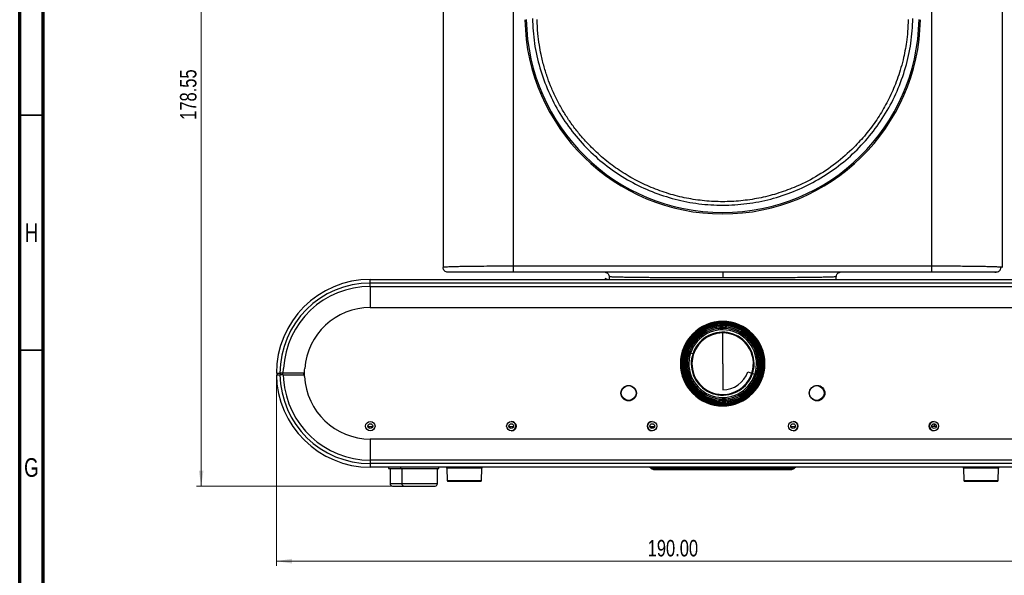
# Model space of a CAD drawing. Header units: millimetres. Extents: x 15 to 836, y 5 to 589.
# Tile 5 of 14: x 15 to 225, y 299 to 417. Entities that reach past the tile are written whole.
import ezdxf

# ---------------------------------------------------------------- set-up
doc = ezdxf.new("R2010")
doc.units = ezdxf.units.MM
doc.styles.add('SLDTEXTSTYLE0', font='TXT', dxfattribs={"width": 0.75})
doc.dimstyles.new('SLDDIMSTYLE0', dxfattribs={"dimtxt": 3.5, "dimasz": 3.302, "dimexe": 0, "dimexo": 0.0625, "dimgap": 0.875, "dimtad": 1, "dimrnd": 1e-09, "dimzin": 12, "dimdsep": 46, "dimtxsty": 'SLDTEXTSTYLE0', "dimsah": 1, "dimcen": 0.09, "dimadec": 0, "dimazin": 3, "dimtfac": 1, "dimtofl": 0, "dimtmove": 0, "dimatfit": 3, "dimfxl": 1, "dimfrac": 2, "dimtolj": 1, "dimtzin": 12, "dimarcsym": 0})
doc.dimstyles.new('SLDDIMSTYLE1', dxfattribs={"dimtxt": 3.5, "dimasz": 3.302, "dimexe": 0, "dimexo": 0.0625, "dimgap": 0.875, "dimtad": 1, "dimrnd": 1e-09, "dimzin": 4, "dimdsep": 46, "dimtxsty": 'SLDTEXTSTYLE0', "dimsah": 1, "dimcen": 0.09, "dimadec": 0, "dimazin": 1, "dimtfac": 1, "dimtofl": 0, "dimtmove": 0, "dimatfit": 3, "dimfxl": 1, "dimfrac": 2, "dimtolj": 1, "dimtzin": 12, "dimarcsym": 0})

# ---------------------------------------------------------------- blocks, each defined once
blk = doc.blocks.new('_D')
at = {"color": 7, "linetype": 'Continuous', "lineweight": 0}
for p, q in [((163.64, 496.59), (52.64, 496.59)), ((53.64, 496.59), (53.64, 318.04)), ((95.84, 318.04), (52.64, 318.04))]:
    blk.add_line(p, q, dxfattribs=at)
at = {"color": 7, "linetype": 'Continuous', "lineweight": 18}
for points in [[(53.64, 496.59), (53.13, 493.29), (54.14, 493.29)], [(53.64, 318.04), (54.14, 321.34), (53.13, 321.34)]]:
    blk.add_solid(points, dxfattribs=at)
at = {"color": 7, "linetype": 'Continuous', "lineweight": 18, "insert": (49.12, 396.03), "char_height": 3.5, "attachment_point": 1, "rotation": 90, "style": 'SLDTEXTSTYLE0'}
blk.add_mtext('178.55', dxfattribs=at)
blk = doc.blocks.new('_D_1')
at = {"color": 7, "linetype": 'Continuous', "lineweight": 0}
for p, q in [((69.64, 341.04), (69.64, 301.04)), ((259.64, 341.04), (259.64, 301.04)), ((69.64, 302.04), (259.64, 302.04))]:
    blk.add_line(p, q, dxfattribs=at)
at = {"color": 7, "linetype": 'Continuous', "lineweight": 18}
for points in [[(69.64, 302.04), (72.94, 301.53), (72.94, 302.54)], [(259.64, 302.04), (256.33, 302.54), (256.33, 301.53)]]:
    blk.add_solid(points, dxfattribs=at)
at = {"color": 7, "linetype": 'Continuous', "lineweight": 18, "insert": (148.67, 306.55), "char_height": 3.5, "attachment_point": 1, "style": 'SLDTEXTSTYLE0'}
blk.add_mtext('190.00', dxfattribs=at)

msp = doc.modelspace()

# ---------------------------------------------------------------- linework, layer by layer
at = {"color": 7, "linetype": 'Continuous', "lineweight": 70}
for p, q in [((15, 5), (15, 589)), ((20, 10), (20, 584))]:
    msp.add_line(p, q, dxfattribs=at)
at = {"color": 7, "linetype": 'Continuous', "lineweight": 25}
for p, q in [((105.136, 489.99), (105.136, 364.59)), ((120.136, 364.849), (120.136, 489.99)), ((209.136, 364.849), (209.136, 489.99)), ((224.136, 489.99), (224.136, 364.59)), ((126.102, 401.89), (125.777, 401.89)), ((125.874, 401.79), (126.137, 401.79)), ((203.134, 401.79), (203.376, 401.79)), ((203.494, 401.89), (203.169, 401.89)), ((209.136, 364.849), (120.136, 364.849)), ((209.136, 363.59), (120.136, 363.59)), ((140.459, 362.609), (140.469, 362.04)), ((188.802, 362.04), (188.812, 362.608)), ((223.337, 363.611), (223.321, 363.644)), ((89.636, 361.276), (89.636, 362.04)), ((89.636, 362.04), (239.636, 362.04)), ((89.636, 360.54), (89.636, 361.276)), ((89.636, 361.276), (239.636, 361.276)), ((89.636, 360.54), (239.636, 360.54)), ((89.636, 360.54), (89.636, 356.04)), ((140.122, 362.04), (139.636, 362.238)), ((139.636, 362.238), (139.636, 362.04)), ((89.636, 356.04), (239.636, 356.04)), ((164.636, 344.09), (164.636, 350.634)), ((156.647, 346.686), (156.569, 346.711)), ((156.932, 346.593), (156.873, 346.613)), ((157.217, 346.501), (157.178, 346.514)), ((157.503, 346.408), (157.482, 346.415)), ((158.263, 346.161), (157.787, 346.316)), ((164.636, 344.09), (164.636, 338.495)), ((69.636, 342.04), (70.4, 342.04)), ((69.638, 341.74), (70.403, 341.74)), ((69.836, 342.04), (69.83, 341.74)), ((71.062, 342.04), (70.4, 342.04)), ((70.52, 342.04), (70.517, 341.74)), ((70.937, 342.04), (70.942, 341.74)), ((71.062, 342.04), (71.162, 343.035)), ((75.601, 342.04), (71.062, 342.04)), ((71.081, 341.74), (71.181, 340.747)), ((71.081, 341.74), (75.626, 341.74)), ((75.445, 342.04), (75.446, 341.74)), ((75.601, 342.04), (75.605, 342.04)), ((75.626, 341.74), (75.605, 342.04)), ((75.652, 341.366), (75.626, 341.74)), ((169.957, 342.361), (170.859, 342.068)), ((171.008, 342.02), (171.485, 341.865)), ((171.768, 341.773), (171.789, 341.766)), ((172.054, 341.68), (172.093, 341.667)), ((172.339, 341.587), (172.398, 341.568)), ((172.624, 341.495), (172.702, 341.469)), ((183.067, 337.728), (183.106, 337.728)), ((209.67, 331.289), (209.67, 330.74)), ((89.138, 330.74), (90.133, 330.74)), ((89.378, 330.362), (89.378, 330.74)), ((90.002, 330.74), (90.002, 330.45)), ((119.138, 330.74), (120.133, 330.74)), ((149.138, 330.74), (150.133, 330.74)), ((149.177, 330.59), (149.888, 330.59)), ((149.488, 330.44), (149.279, 330.44)), ((149.488, 330.313), (149.488, 330.44)), ((149.888, 330.74), (149.888, 330.59)), ((149.888, 330.59), (149.888, 330.359)), ((149.936, 330.391), (149.936, 330.74)), ((150.056, 330.74), (150.056, 330.519)), ((179.138, 330.74), (180.133, 330.74)), ((209.67, 330.74), (209.138, 330.74)), ((210.133, 330.74), (209.67, 330.74)), ((89.636, 328.04), (89.636, 323.54)), ((239.636, 328.04), (89.636, 328.04)), ((89.636, 323.54), (89.636, 322.805)), ((239.636, 323.54), (89.636, 323.54)), ((239.636, 322.805), (89.636, 322.805)), ((89.636, 322.805), (89.636, 322.04)), ((239.636, 322.04), (89.636, 322.04)), ((93.536, 322.04), (93.536, 321.79)), ((93.536, 321.79), (96.036, 321.79)), ((93.836, 321.79), (93.836, 318.54)), ((96.036, 322.04), (96.036, 321.79)), ((96.036, 321.79), (104.236, 321.79)), ((96.336, 321.79), (96.336, 318.54)), ((103.936, 318.54), (103.936, 321.79)), ((104.236, 321.79), (104.236, 322.04)), ((105.892, 321.847), (105.984, 319.233)), ((113.288, 319.233), (113.379, 321.847)), ((154.636, 321.79), (149.431, 321.79)), ((154.636, 322.04), (154.636, 321.79)), ((174.636, 321.79), (154.636, 321.79)), ((154.636, 321.54), (154.636, 321.79)), ((154.636, 321.54), (174.636, 321.54)), ((160.136, 321.54), (160.136, 321.537)), ((169.136, 321.537), (169.136, 321.54)), ((174.636, 321.79), (174.636, 322.04)), ((179.84, 321.79), (174.636, 321.79)), ((174.636, 321.79), (174.636, 321.54)), ((215.892, 321.847), (215.984, 319.233)), ((223.288, 319.233), (223.379, 321.847))]:
    msp.add_line(p, q, dxfattribs=at)
at = {"color": 7, "linetype": 'Continuous', "lineweight": 35}
for p, q in [((20, 397), (15, 397)), ((20, 347), (15, 347))]:
    msp.add_line(p, q, dxfattribs=at)
at = {"color": 8, "linetype": 'Continuous', "lineweight": 25}
for p, q in [((156.295, 346.8), (156.265, 346.81)), ((155.716, 344.09), (155.736, 344.09)), ((173.556, 344.09), (173.536, 344.09)), ((172.976, 341.38), (173.007, 341.371)), ((113.379, 321.847), (105.892, 321.847)), ((223.379, 321.847), (215.892, 321.847)), ((105.984, 319.233), (113.288, 319.233)), ((215.984, 319.233), (223.288, 319.233)), ((93.836, 318.54), (96.336, 318.54)), ((96.336, 318.54), (103.936, 318.54))]:
    msp.add_line(p, q, dxfattribs=at)
at = {"color": 7, "linetype": 'Continuous', "lineweight": 25}
for centre, radius in [((164.636, 344.09), 8.575), ((144.625, 337.816), 1.65), ((144.636, 337.84), 1.575), ((184.636, 337.84), 1.575), ((184.753, 337.828), 1.65), ((89.636, 330.79), 1), ((89.636, 330.79), 0.5), ((119.653, 330.79), 1), ((119.636, 330.79), 0.5), ((149.602, 330.79), 1), ((149.636, 330.79), 0.5), ((179.647, 330.79), 1), ((179.636, 330.79), 0.5), ((209.612, 330.79), 1), ((209.636, 330.79), 0.5)]:
    msp.add_circle(centre, radius, dxfattribs=at)
for centre, radius, start, end in [((164.636, 418.09), 42.1, 181, 359), ((164.636, 418.09), 41.8, 181, 359), ((89.636, 342.04), 20, 90, 180), ((89.636, 342.04), 19.235, 90, 180), ((89.636, 342.04), 18.5, 90, 176.9181), ((89.636, 342.04), 14, 90, 175.90636), ((164.636, 344.09), 9, 90, 180), ((164.636, 344.09), 8.9, 90, 180), ((164.636, 344.09), 8.802, 342, 162), ((164.636, 344.09), 8.7, 0, 162), ((164.636, 344.09), 8.482, 342, 162), ((164.636, 344.09), 8.4, 0, 162), ((164.636, 344.09), 8.162, 342, 162), ((164.636, 344.09), 8.1, 0, 162), ((164.636, 344.09), 9, 360, 90), ((164.636, 344.09), 8.9, 0, 90), ((164.636, 344.09), 7.842, 342, 162), ((164.636, 344.09), 7.8, 0, 162), ((164.636, 344.09), 7.522, 342, 162), ((164.636, 344.09), 7.5, 0, 162), ((164.636, 344.09), 7.202, 342, 162), ((164.636, 344.09), 6.543, 90, 342), ((164.636, 344.09), 6.7, 0, 162), ((164.636, 344.09), 6.543, 342, 90), ((164.636, 344.09), 8.802, 162, 342), ((164.636, 344.09), 8.7, 162, 180), ((164.636, 344.09), 8.482, 162, 342), ((164.636, 344.09), 8.4, 162, 180), ((164.636, 344.09), 8.162, 162, 342), ((164.636, 344.09), 8.1, 162, 180), ((164.636, 344.09), 7.842, 162, 342), ((164.636, 344.09), 7.8, 162, 180), ((164.636, 344.09), 7.522, 162, 342), ((164.636, 344.09), 7.5, 162, 180), ((164.636, 344.09), 7.202, 162, 342), ((164.636, 344.09), 6.7, 162, 180), ((164.636, 344.09), 9, 180, 270), ((164.636, 344.09), 8.9, 180, 270), ((164.636, 344.09), 8.7, 180, 342), ((164.636, 344.09), 8.4, 180, 342), ((164.636, 344.09), 8.1, 180, 342), ((164.636, 344.09), 7.8, 180, 342), ((164.636, 344.09), 7.5, 180, 342), ((164.636, 344.09), 6.7, 180, 342), ((164.636, 344.09), 8.9, 270, 0), ((164.636, 344.09), 9, 270, 360), ((164.636, 344.09), 6.7, 342, 0), ((164.636, 344.09), 7.5, 342, 0), ((164.636, 344.09), 7.8, 342, 0), ((164.636, 344.09), 8.1, 342, 0), ((164.636, 344.09), 8.4, 342, 0), ((164.636, 344.09), 8.7, 342, 0), ((89.636, 342.04), 20, 180.85947, 270), ((89.636, 342.04), 19.235, 180.89364, 270), ((164.636, 344.09), 5.595, 270, 342), ((89.636, 342.04), 18.5, 184.00781, 270), ((89.636, 342.04), 14, 182.76091, 270), ((119.636, 330.79), 1, 0, 89.58515), ((149.636, 330.79), 1, 90.94931, 269.05069), ((179.636, 330.79), 1, 0, 89.67642), ((209.636, 330.79), 1, 90.67388, 269.32612), ((119.636, 330.79), 1, 270.41254, 0), ((179.636, 330.79), 1, 270.32358, 0), ((105.692, 321.84), 0.2, 1.99979, 90), ((113.579, 321.84), 0.2, 90, 178.00021), ((148.77, 321.04), 1, 48.59038, 90), ((150.092, 322.54), 1, 228.59038, 270.00014), ((179.179, 322.54), 1, 270, 311.40947), ((180.502, 321.04), 1, 90, 131.40978), ((215.692, 321.84), 0.2, 1.99979, 90), ((223.579, 321.84), 0.2, 90, 178.00021), ((106.183, 319.24), 0.2, 182.0002, 270), ((113.088, 319.24), 0.2, 270, 357.9998), ((216.183, 319.24), 0.2, 182.0002, 270), ((223.088, 319.24), 0.2, 270, 357.9998), ((94.336, 318.54), 0.5, 180, 270), ((96.836, 318.54), 0.5, 180, 270), ((103.436, 318.54), 0.5, 270, 0)]:
    msp.add_arc(centre, radius, start, end, dxfattribs=at)
for points, knots in [([(124.142, 417.642), (124.241, 415.861), (124.439, 412.3), (125.624, 407.067), (127.433, 402.044), (129.889, 397.318), (132.924, 392.973), (136.481, 389.079), (140.488, 385.696), (144.872, 382.872), (149.562, 380.641), (154.481, 379.031), (159.547, 378.06), (164.689, 377.74), (169.828, 378.073), (174.89, 379.056), (179.803, 380.68), (184.488, 382.921), (188.865, 385.756), (192.86, 389.146), (196.402, 393.041), (199.423, 397.386), (201.866, 402.11), (203.663, 407.129), (204.838, 412.339), (205.033, 415.878), (205.129, 417.642)], [0, 0, 0, 0, 0.0432458, 0.0864699, 0.1294936, 0.1720907, 0.2144468, 0.2564151, 0.2977928, 0.3388869, 0.3796411, 0.4200341, 0.4603179, 0.5004189, 0.5404976, 0.5807574, 0.6211502, 0.661915, 0.7030052, 0.7443695, 0.7862554, 0.8285153, 0.8710814, 0.9140876, 0.9571648, 1, 1, 1, 1]), ([(204.13, 417.401), (204.098, 416.54), (204.04, 414.933), (203.784, 412.707), (203.453, 410.693), (203.021, 408.693), (202.462, 406.644), (201.789, 404.625), (200.81, 402.132), (199.422, 399.249), (197.435, 395.972), (195.176, 392.942), (192.302, 389.78), (188.776, 386.684), (184.489, 383.814), (180.234, 381.705), (176.154, 380.239), (172.355, 379.287), (168.505, 378.717), (164.635, 378.527), (160.765, 378.717), (156.916, 379.287), (153.116, 380.239), (149.445, 381.559), (145.922, 383.232), (142.621, 385.219), (139.513, 387.528), (136.999, 389.808), (134.963, 391.977), (133.341, 393.942), (131.861, 395.996), (130.517, 398.135), (129.308, 400.359), (128.258, 402.632), (127.354, 404.963), (126.59, 407.364), (126.01, 409.711), (125.574, 412.085), (125.252, 414.578), (125.18, 416.408), (125.142, 417.401)], [0, 0, 0, 0, 0.02145018, 0.04002733, 0.05573116, 0.07222822, 0.0908802, 0.10847486, 0.1250125, 0.15723081, 0.18750634, 0.21941965, 0.25000392, 0.2920738, 0.33359678, 0.37497142, 0.40660707, 0.43797102, 0.46908468, 0.49996999, 0.53086095, 0.56197651, 0.59333862, 0.62496869, 0.65590693, 0.68747393, 0.71825549, 0.7499756, 0.77022091, 0.79105703, 0.81248635, 0.832458, 0.85329309, 0.87499287, 0.89438816, 0.91522273, 0.93749698, 0.95442082, 0.97525537, 1, 1, 1, 1]), ([(120.136, 364.849), (119.167, 364.849), (117.213, 364.847), (114.419, 364.831), (111.819, 364.808), (109.822, 364.78), (108.314, 364.751), (107.195, 364.724), (106.372, 364.695), (105.79, 364.668), (105.438, 364.644), (105.188, 364.618), (105.155, 364.601), (105.136, 364.59)], [0, 0, 0, 0, 0.12141628, 0.24482608, 0.36470862, 0.49070127, 0.56885577, 0.65276951, 0.74246648, 0.80260473, 0.86989632, 0.92441402, 1, 1, 1, 1]), ([(120.136, 363.59), (119.204, 363.59), (117.34, 363.59), (114.662, 363.59), (112.213, 363.59), (110.088, 363.59), (108.359, 363.59), (107.094, 363.59), (106.287, 363.59), (106.186, 363.59), (106.136, 363.59)], [0, 0, 0, 0, 0.1249173, 0.2498164, 0.374744, 0.4997164, 0.6247333, 0.7497815, 0.8748685, 1, 1, 1, 1]), ([(139.62, 363.577), (139.736, 363.546), (139.973, 363.481), (140.249, 363.236), (140.426, 362.929), (140.448, 362.705), (140.459, 362.599)], [0, 0, 0, 0, 0.2573876, 0.5205033, 0.7724047, 1, 1, 1, 1]), ([(164.636, 363.59), (164.636, 363.586), (164.636, 363.578), (164.636, 363.505), (164.636, 363.384), (164.636, 363.212), (164.636, 363.005), (164.636, 362.78), (164.636, 362.557), (164.636, 362.416), (164.636, 362.348)], [0, 0, 0, 0, 0.1136484, 0.2364958, 0.3663442, 0.4999989, 0.6336538, 0.7635027, 0.8863507, 1, 1, 1, 1]), ([(188.812, 362.599), (188.823, 362.705), (188.846, 362.929), (189.022, 363.236), (189.299, 363.481), (189.535, 363.546), (189.651, 363.577)], [0, 0, 0, 0, 0.2275935, 0.479495, 0.7426118, 1, 1, 1, 1]), ([(223.136, 363.59), (223.085, 363.59), (222.984, 363.59), (222.177, 363.59), (220.913, 363.59), (219.183, 363.59), (217.058, 363.59), (214.609, 363.59), (211.932, 363.59), (210.068, 363.59), (209.136, 363.59)], [0, 0, 0, 0, 0.1251287, 0.2502173, 0.3752651, 0.5002819, 0.6252543, 0.7501828, 0.8750808, 1, 1, 1, 1]), ([(221.951, 363.68), (222.178, 363.653), (222.628, 363.598), (222.795, 363.593), (222.878, 363.59)], [0, 0, 0, 0, 0.503629, 1, 1, 1, 1]), ([(223.272, 363.68), (223.378, 363.742), (223.591, 363.868), (223.791, 364.183), (223.877, 364.456), (223.858, 364.606), (223.854, 364.639)], [0, 0, 0, 0, 0.3053443, 0.6176121, 0.9164099, 1, 1, 1, 1]), ([(224.136, 364.59), (224.121, 364.599), (224.096, 364.614), (223.98, 364.63), (223.879, 364.638), (223.857, 364.639)], [0, 0, 0, 0, 0.4983732, 0.8882293, 1, 1, 1, 1]), ([(75.601, 342.04), (75.613, 342.207), (75.636, 342.54), (75.66, 342.873), (75.671, 343.04)], [0, 0, 0, 0, 0.5001108, 1, 1, 1, 1]), ([(106.183, 319.04), (106.183, 319.04), (106.547, 319.04), (107.842, 319.04), (108.72, 319.04), (110.551, 319.04), (111.429, 319.04), (112.724, 319.04), (113.088, 319.04), (113.088, 319.04)], [0, 0, 0, 0, 0.25, 0.25, 0.5, 0.5, 0.75, 0.75, 1, 1, 1, 1]), ([(216.183, 319.04), (216.183, 319.04), (216.547, 319.04), (217.842, 319.04), (218.72, 319.04), (220.551, 319.04), (221.429, 319.04), (222.724, 319.04), (223.088, 319.04), (223.088, 319.04)], [0, 0, 0, 0, 0.25, 0.25, 0.5, 0.5, 0.75, 0.75, 1, 1, 1, 1]), ([(94.336, 318.04), (94.38, 318.04), (94.448, 318.04), (94.859, 318.04), (95.286, 318.04), (95.811, 318.04), (96.58, 318.04), (97.221, 318.04), (97.636, 318.04)], [0, 0, 0, 0, 0.2394429, 0.3696696, 0.5, 0.6302266, 0.7605571, 1, 1, 1, 1]), ([(96.836, 318.04), (96.88, 318.04), (96.948, 318.04), (97.359, 318.04), (97.786, 318.04), (98.311, 318.04), (99.08, 318.04), (99.721, 318.04), (100.136, 318.04)], [0, 0, 0, 0, 0.2394429, 0.3696696, 0.5, 0.6302266, 0.7605571, 1, 1, 1, 1]), ([(100.136, 318.04), (100.551, 318.04), (101.191, 318.04), (101.96, 318.04), (102.485, 318.04), (102.912, 318.04), (103.323, 318.04), (103.391, 318.04), (103.436, 318.04)], [0, 0, 0, 0, 0.2394429, 0.3696696, 0.5, 0.6302266, 0.7605571, 1, 1, 1, 1]), ([(100.341, 318.04), (100.359, 318.04), (100.52, 318.04), (100.811, 318.04), (100.887, 318.04), (100.936, 318.04)], [0, 0, 0, 0, 0.042228, 0.3798046, 1, 1, 1, 1])]:
    msp.add_open_spline(points, degree=3, knots=knots, dxfattribs=at)
for points in [[(120.136, 363.59), (120.136, 363.596), (120.136, 363.606), (120.136, 363.686), (120.136, 363.81), (120.136, 363.976), (120.136, 364.174), (120.136, 364.393), (120.136, 364.624), (120.136, 364.774), (120.136, 364.849)], [(209.136, 363.59), (209.136, 363.596), (209.136, 363.606), (209.136, 363.686), (209.136, 363.81), (209.136, 363.976), (209.136, 364.174), (209.136, 364.393), (209.136, 364.624), (209.136, 364.774), (209.136, 364.849)], [(106.136, 363.59), (106.005, 363.605), (105.742, 363.636), (105.412, 363.867), (105.181, 364.197), (105.151, 364.459), (105.136, 364.59)], [(71.081, 341.74), (70.855, 341.74), (70.629, 341.74), (70.403, 341.74)], [(150.092, 321.54), (150.092, 321.54), (152.128, 321.54), (154.636, 321.54)], [(174.636, 321.54), (177.143, 321.54), (179.179, 321.54), (179.179, 321.54)]]:
    msp.add_open_spline(points, degree=3, dxfattribs=at)
at = {"color": 8, "linetype": 'Continuous', "lineweight": 25}
for points, knots in [([(223.857, 364.639), (223.808, 364.644), (223.682, 364.655), (223.389, 364.672), (222.934, 364.693), (222.322, 364.715), (221.522, 364.738), (220.641, 364.757), (219.545, 364.777), (218.19, 364.798), (216.545, 364.817), (214.507, 364.833), (212.032, 364.847), (210.096, 364.849), (209.136, 364.849)], [0, 0, 0, 0, 0.0375404, 0.0968105, 0.1508705, 0.2288995, 0.3031438, 0.3736145, 0.4403246, 0.5378657, 0.6322045, 0.7234075, 0.8628446, 1, 1, 1, 1]), ([(164.636, 362.349), (163.839, 362.349), (162.241, 362.35), (159.859, 362.354), (157.51, 362.36), (155.262, 362.368), (153.124, 362.38), (151.332, 362.392), (149.821, 362.404), (148.567, 362.414), (147.328, 362.427), (146.115, 362.441), (144.964, 362.457), (143.93, 362.474), (143.013, 362.492), (142.246, 362.51), (141.604, 362.529), (141.117, 362.547), (140.764, 362.566), (140.513, 362.587), (140.478, 362.601), (140.459, 362.609)], [0, 0, 0, 0, 0.06172676, 0.12389743, 0.18656121, 0.24976626, 0.3098475, 0.37150044, 0.41350278, 0.45622947, 0.49968992, 0.54837265, 0.59882916, 0.64844862, 0.69783143, 0.74980372, 0.79658224, 0.84771295, 0.89357347, 0.94043871, 1, 1, 1, 1]), ([(188.812, 362.608), (188.798, 362.602), (188.773, 362.59), (188.595, 362.573), (188.349, 362.557), (188.013, 362.542), (187.56, 362.526), (186.929, 362.507), (186.062, 362.488), (184.855, 362.465), (183.476, 362.445), (181.877, 362.426), (180.108, 362.409), (178.172, 362.394), (176.148, 362.38), (174.009, 362.368), (171.762, 362.36), (169.412, 362.354), (167.031, 362.35), (165.432, 362.349), (164.636, 362.349)], [0, 0, 0, 0, 0.0505214, 0.0922321, 0.1251024, 0.1698359, 0.2115421, 0.2502246, 0.3147778, 0.3752899, 0.4391839, 0.5003132, 0.5652085, 0.6284686, 0.6901262, 0.7502164, 0.8134207, 0.8760871, 0.9382638, 1, 1, 1, 1])]:
    msp.add_open_spline(points, degree=3, knots=knots, dxfattribs=at)

# ---------------------------------------------------------------- texts
at = {"color": 7, "linetype": 'Continuous', "lineweight": 0, "char_height": 3.969, "attachment_point": 2, "style": 'SLDTEXTSTYLE0'}
for s, insert in [('H', (17.49, 373.97)), ('G', (17.487, 323.97))]:
    msp.add_mtext(s, dxfattribs=dict(at, insert=insert))

# ---------------------------------------------------------------- dimensions: what is measured, and where the dimension line sits
at = {"color": 7, "linetype": 'Continuous', "lineweight": 18}
dim = msp.add_linear_dim(base=(53.635, 318.04), p1=(164.636, 496.59), p2=(96.836, 318.04), angle=90, dimstyle='SLDDIMSTYLE0', dxfattribs=at)
dim.commit()
dim.dimension.update_dxf_attribs({"geometry": '_D', "text_midpoint": (53.635, 403.146), "dimtype": 160})
dim = msp.add_linear_dim(base=(259.636, 302.037), p1=(69.636, 342.04), p2=(259.636, 342.04), dimstyle='SLDDIMSTYLE1', dxfattribs=at)
dim.commit()
dim.dimension.update_dxf_attribs({"geometry": '_D_1', "text_midpoint": (155.78, 302.037), "dimtype": 160})

doc.saveas('drawing.dxf')
